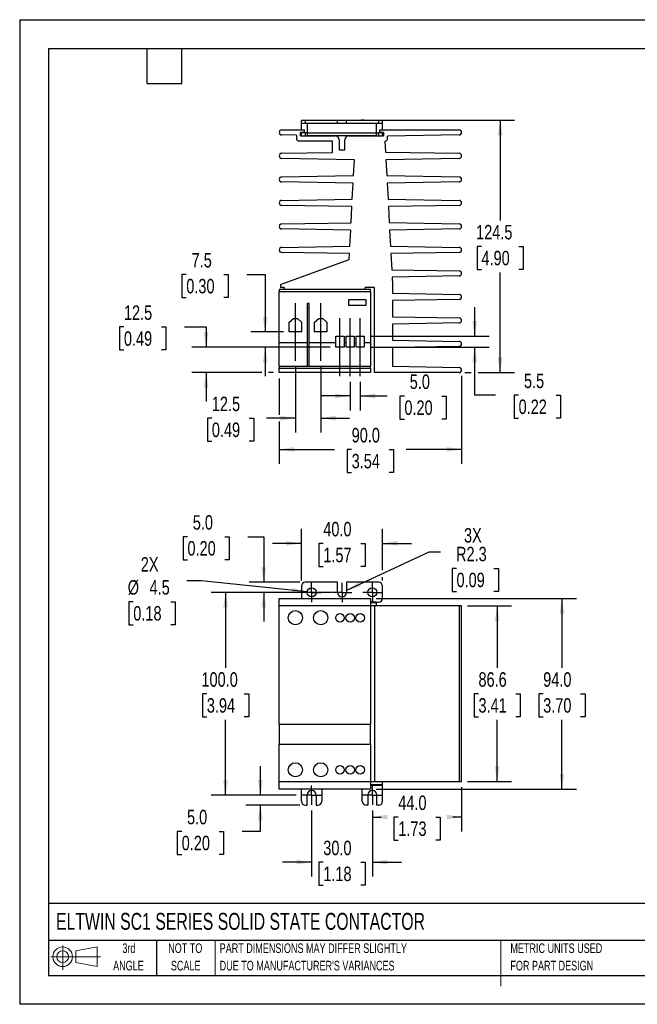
# Model space of a CAD drawing. Header units: millimetres. Extents: x 0 to 629, y 0 to 486.
# Tile 1 of 2: x 0 to 305, y 0 to 486. Entities that reach past the tile are written whole.
import ezdxf

# ---------------------------------------------------------------- set-up
doc = ezdxf.new("R2010")
doc.units = ezdxf.units.MM
doc.header["$LTSCALE"] = 2.25
doc.linetypes.add('CENTERX2', pattern=[20.32, 12.7, -2.54, 2.54, -2.54])
doc.layers.add('CENTER', color=40, linetype='CENTERX2')
doc.layers.add('SLD-DEFPOINTS', color=7, linetype='Continuous')
doc.layers.add('DIMENSIONS', color=140, linetype='Continuous', lineweight=25)
doc.layers.add('TEXT', color=140, linetype='Continuous', lineweight=25)
doc.styles.add('SLDTEXTSTYLE0', font='TXT', dxfattribs={"width": 0.7})
doc.styles.add('SLDTEXTSTYLE2', font='TXT', dxfattribs={"width": 0.75})
doc.dimstyles.new('SLDDIMSTYLE0', dxfattribs={"dimtxt": 7.14375, "dimasz": 7.4295, "dimexe": 0, "dimexo": 0.0625, "dimgap": 1.785937, "dimtad": 0, "dimtih": 1, "dimtoh": 1, "dimdec": 1, "dimrnd": 1e-09, "dimzin": 4, "dimdsep": 46, "dimtxsty": 'SLDTEXTSTYLE2', "dimsah": 1, "dimcen": 0.09, "dimadec": 0, "dimazin": 1, "dimtfac": 1, "dimtdec": 1, "dimtmove": 0, "dimatfit": 0, "dimfxl": 0, "dimfrac": 2, "dimtolj": 1, "dimtzin": 12, "dimarcsym": 0})
doc.dimstyles.new('SLDDIMSTYLE1', dxfattribs={"dimtxt": 7.14375, "dimasz": 7.4295, "dimexe": 0, "dimexo": 0.0625, "dimgap": 1.785937, "dimtad": 0, "dimtih": 1, "dimtoh": 1, "dimdec": 1, "dimrnd": 1e-09, "dimzin": 4, "dimdsep": 46, "dimtxsty": 'SLDTEXTSTYLE2', "dimsah": 1, "dimcen": 0.09, "dimadec": 0, "dimazin": 1, "dimtfac": 1, "dimtdec": 1, "dimtofl": 0, "dimtmove": 0, "dimatfit": 3, "dimfxl": 0, "dimfrac": 2, "dimtolj": 1, "dimtzin": 12, "dimarcsym": 0})
doc.dimstyles.new('SLDDIMSTYLE2', dxfattribs={"dimtxt": 7.14375, "dimasz": 7.4295, "dimexe": 0, "dimexo": 0.0625, "dimgap": 1.785937, "dimtad": 0, "dimtih": 1, "dimtoh": 1, "dimdec": 1, "dimrnd": 1e-09, "dimzin": 12, "dimdsep": 46, "dimtxsty": 'SLDTEXTSTYLE2', "dimsah": 1, "dimcen": 0.09, "dimadec": 0, "dimazin": 3, "dimtfac": 1, "dimtdec": 1, "dimtofl": 0, "dimtmove": 0, "dimatfit": 3, "dimfxl": 0, "dimfrac": 2, "dimtolj": 1, "dimtzin": 12, "dimarcsym": 0})
doc.dimstyles.new('SLDDIMSTYLE3', dxfattribs={"dimtxt": 7.14375, "dimasz": 7.4295, "dimexe": 0, "dimexo": 0.0625, "dimgap": 1.785937, "dimtad": 0, "dimtih": 1, "dimtoh": 1, "dimdec": 1, "dimrnd": 1e-09, "dimzin": 12, "dimdsep": 46, "dimtxsty": 'SLDTEXTSTYLE2', "dimsah": 1, "dimcen": 0, "dimadec": 0, "dimazin": 3, "dimtfac": 1, "dimtdec": 1, "dimtofl": 0, "dimtmove": 0, "dimatfit": 3, "dimfxl": 0, "dimfrac": 2, "dimtolj": 1, "dimtzin": 12, "dimarcsym": 0})
doc.dimstyles.new('SLDDIMSTYLE4', dxfattribs={"dimtxt": 7.14375, "dimasz": 7.4295, "dimexe": 0, "dimexo": 0.0625, "dimgap": 1.785937, "dimtad": 0, "dimtih": 1, "dimtoh": 1, "dimdec": 1, "dimrnd": 1e-09, "dimzin": 12, "dimdsep": 46, "dimtxsty": 'SLDTEXTSTYLE2', "dimsah": 1, "dimcen": 0, "dimadec": 0, "dimazin": 3, "dimtfac": 1, "dimtdec": 1, "dimtofl": 0, "dimtmove": 0, "dimatfit": 3, "dimfxl": 0, "dimfrac": 2, "dimtolj": 1, "dimtzin": 12, "dimarcsym": 0})
doc.dimstyles.new('SLDDIMSTYLE6', dxfattribs={"dimtxt": 7.14375, "dimasz": 7.4295, "dimexe": 0, "dimexo": 0.0625, "dimgap": 1.785937, "dimtad": 0, "dimtih": 1, "dimtoh": 1, "dimdec": 1, "dimrnd": 1e-09, "dimzin": 12, "dimdsep": 46, "dimtxsty": 'SLDTEXTSTYLE2', "dimsah": 1, "dimcen": 0.09, "dimadec": 0, "dimazin": 3, "dimtfac": 1, "dimtdec": 1, "dimtmove": 0, "dimatfit": 0, "dimfxl": 0, "dimfrac": 2, "dimtolj": 1, "dimtzin": 12, "dimarcsym": 0})

# ---------------------------------------------------------------- blocks, each defined once
blk = doc.blocks.new('Block11')
at = {"color": 7, "linetype": 'Continuous', "lineweight": 18}
for p, q in [((5.82, 11.95), (5.82, 0)), ((12.33, 9.38), (22.89, 11.32)), ((22.89, 11.32), (22.89, 1.65)), ((0, 6.48), (24.47, 6.48)), ((12.33, 3.59), (12.33, 9.38)), ((12.33, 3.59), (22.89, 1.65))]:
    blk.add_line(p, q, dxfattribs=at)
for radius in [4.84, 2.89]:
    blk.add_circle((5.82, 6.48), radius, dxfattribs=at)
blk = doc.blocks.new('Block12')
at = {"layer": 'SLD-DEFPOINTS'}
blk.add_blockref('Block11', (0, 0), dxfattribs=at)
blk = doc.blocks.new('SW_NOTE_0_2')
at = {"layer": 'TEXT', "color": 0, "linetype": 'CENTERX2', "lineweight": 18, "char_height": 4.7625, "attachment_point": 1, "style": 'SLDTEXTSTYLE0'}
for s, insert in [('PART DIMENSIONS MAY DIFFER SLIGHTLY', (0, 6.14)), ("DUE TO MANUFACTURER'S VARIANCES", (0, -2.46))]:
    blk.add_mtext(s, dxfattribs=dict(at, insert=insert))
blk = doc.blocks.new('SW_NOTE_0_3')
at = {"layer": 'TEXT', "color": 0, "linetype": 'CENTERX2', "lineweight": 18, "char_height": 4.762, "attachment_point": 2, "style": 'SLDTEXTSTYLE0'}
for s, insert in [('NOT TO', (11.83, 6.14)), ('SCALE', (12.05, -2.46))]:
    blk.add_mtext(s, dxfattribs=dict(at, insert=insert))
blk = doc.blocks.new('SW_NOTE_0_4')
at = {"layer": 'TEXT', "color": 0, "linetype": 'CENTERX2', "lineweight": 18, "char_height": 4.762, "attachment_point": 2, "style": 'SLDTEXTSTYLE0'}
for s, insert in [('3rd', (5.21, 6.14)), ('ANGLE', (4.99, -2.46))]:
    blk.add_mtext(s, dxfattribs=dict(at, insert=insert))
blk = doc.blocks.new('SW_NOTE_0_5')
at = {"layer": 'TEXT', "color": 0, "linetype": 'CENTERX2', "lineweight": 18, "char_height": 4.7625, "attachment_point": 1, "style": 'SLDTEXTSTYLE0'}
for s, insert in [('METRIC UNITS USED', (0, 6.14)), ('FOR PART DESIGN', (0, -2.46))]:
    blk.add_mtext(s, dxfattribs=dict(at, insert=insert))
blk = doc.blocks.new('_D')
at = {"layer": 'DIMENSIONS'}
for p, q in [((118.75, 103.22), (118.75, 117.51)), ((136.38, 103.22), (111.61, 103.22)), ((138.17, 98.22), (111.61, 98.22)), ((118.75, 85.35), (118.75, 98.22)), ((79.93, 85.3), (77.75, 85.3)), ((77.75, 85.3), (77.75, 73.96)), ((98.41, 85.3), (100.58, 85.3)), ((100.58, 85.3), (100.58, 73.96)), ((109.75, 85.35), (118.75, 85.35)), ((77.75, 73.96), (79.93, 73.96)), ((100.58, 73.96), (98.41, 73.96))]:
    blk.add_line(p, q, dxfattribs=at)
for points in [[(118.75, 103.22), (119.89, 110.65), (117.61, 110.65)], [(118.75, 98.22), (117.61, 90.79), (119.89, 90.79)]]:
    blk.add_solid(points, dxfattribs=at)
at = {"layer": 'DIMENSIONS', "char_height": 7.144, "attachment_point": 1, "style": 'SLDTEXTSTYLE2'}
for s, insert in [('5.0', (82.57, 95.96)), ('0.20', (79.93, 83.17))]:
    blk.add_mtext(s, dxfattribs=dict(at, insert=insert))
blk = doc.blocks.new('_D_1')
at = {"layer": 'DIMENSIONS'}
for p, q in [((151.38, 203.22), (94.42, 203.22)), ((101.56, 203.22), (101.56, 166.07)), ((92.33, 153.17), (90.15, 153.17)), ((90.15, 153.17), (90.15, 141.83)), ((110.8, 153.17), (112.98, 153.17)), ((112.98, 153.17), (112.98, 141.83)), ((90.15, 141.83), (92.33, 141.83)), ((112.98, 141.83), (110.8, 141.83)), ((101.56, 103.22), (101.56, 140.38)), ((136.38, 103.22), (94.42, 103.22))]:
    blk.add_line(p, q, dxfattribs=at)
for points in [[(101.56, 203.22), (100.42, 195.79), (102.71, 195.79)], [(101.56, 103.22), (102.71, 110.65), (100.42, 110.65)]]:
    blk.add_solid(points, dxfattribs=at)
at = {"layer": 'DIMENSIONS', "char_height": 7.144, "attachment_point": 1, "style": 'SLDTEXTSTYLE2'}
for s, insert in [('100.0', (89.69, 163.83)), ('3.94', (92.33, 151.04))]:
    blk.add_mtext(s, dxfattribs=dict(at, insert=insert))
blk = doc.blocks.new('_D_2')
at = {"layer": 'DIMENSIONS'}
for p, q in [((175.88, 200.22), (274.67, 200.22)), ((267.53, 200.22), (267.53, 166.07)), ((258.29, 153.17), (256.11, 153.17)), ((256.11, 153.17), (256.11, 141.83)), ((276.76, 153.17), (278.94, 153.17)), ((278.94, 153.17), (278.94, 141.83)), ((256.11, 141.83), (258.29, 141.83)), ((278.94, 141.83), (276.76, 141.83)), ((267.53, 106.22), (267.53, 140.38)), ((175.88, 106.22), (274.67, 106.22))]:
    blk.add_line(p, q, dxfattribs=at)
for points in [[(267.53, 200.22), (266.38, 192.79), (268.67, 192.79)], [(267.53, 106.22), (268.67, 113.65), (266.38, 113.65)]]:
    blk.add_solid(points, dxfattribs=at)
at = {"layer": 'DIMENSIONS', "char_height": 7.144, "attachment_point": 1, "style": 'SLDTEXTSTYLE2'}
for s, insert in [('94.0', (258.29, 163.83)), ('3.70', (258.29, 151.04))]:
    blk.add_mtext(s, dxfattribs=dict(at, insert=insert))
blk = doc.blocks.new('_D_3')
at = {"layer": 'DIMENSIONS'}
for p, q in [((220.88, 196.52), (242.74, 196.52)), ((235.6, 196.52), (235.6, 166.07)), ((226.36, 153.17), (224.18, 153.17)), ((224.18, 153.17), (224.18, 141.83)), ((244.83, 153.17), (247.01, 153.17)), ((247.01, 153.17), (247.01, 141.83)), ((224.18, 141.83), (226.36, 141.83)), ((247.01, 141.83), (244.83, 141.83)), ((235.6, 109.92), (235.6, 140.38)), ((220.88, 109.92), (242.74, 109.92))]:
    blk.add_line(p, q, dxfattribs=at)
for points in [[(235.6, 196.52), (234.45, 189.09), (236.74, 189.09)], [(235.6, 109.92), (236.74, 117.35), (234.45, 117.35)]]:
    blk.add_solid(points, dxfattribs=at)
at = {"layer": 'DIMENSIONS', "char_height": 7.144, "attachment_point": 1, "style": 'SLDTEXTSTYLE2'}
for s, insert in [('86.6', (226.36, 163.83)), ('3.41', (226.36, 151.04))]:
    blk.add_mtext(s, dxfattribs=dict(at, insert=insert))
blk = doc.blocks.new('_D_4')
at = {"layer": 'DIMENSIONS'}
for p, q in [((144.03, 95.58), (144.03, 62.98)), ((174.03, 95.58), (174.03, 62.98)), ((144.03, 70.12), (129.74, 70.12)), ((149.79, 70.07), (147.61, 70.07)), ((147.61, 70.07), (147.61, 58.73)), ((168.26, 70.07), (170.44, 70.07)), ((170.44, 70.07), (170.44, 58.73)), ((174.03, 70.12), (188.31, 70.12)), ((147.61, 58.73), (149.79, 58.73)), ((170.44, 58.73), (168.26, 58.73))]:
    blk.add_line(p, q, dxfattribs=at)
for points in [[(144.03, 70.12), (136.6, 71.26), (136.6, 68.98)], [(174.03, 70.12), (181.46, 68.98), (181.46, 71.26)]]:
    blk.add_solid(points, dxfattribs=at)
at = {"layer": 'DIMENSIONS', "char_height": 7.144, "attachment_point": 1, "style": 'SLDTEXTSTYLE2'}
for s, insert in [('30.0', (149.79, 80.73)), ('1.18', (149.79, 67.93))]:
    blk.add_mtext(s, dxfattribs=dict(at, insert=insert))
blk = doc.blocks.new('_D_5')
at = {"layer": 'DIMENSIONS'}
for p, q in [((218.03, 107.07), (218.03, 85.26)), ((174.03, 95.58), (174.03, 85.26)), ((174.03, 92.4), (178.35, 92.4)), ((186.79, 92.35), (184.61, 92.35)), ((184.61, 92.35), (184.61, 81.01)), ((205.26, 92.35), (207.44, 92.35)), ((207.44, 92.35), (207.44, 81.01)), ((218.03, 92.4), (213.71, 92.4)), ((184.61, 81.01), (186.79, 81.01)), ((207.44, 81.01), (205.26, 81.01))]:
    blk.add_line(p, q, dxfattribs=at)
for points in [[(174.03, 92.4), (181.46, 91.26), (181.46, 93.55)], [(218.03, 92.4), (210.6, 93.55), (210.6, 91.26)]]:
    blk.add_solid(points, dxfattribs=at)
at = {"layer": 'DIMENSIONS', "char_height": 7.144, "attachment_point": 1, "style": 'SLDTEXTSTYLE2'}
for s, insert in [('44.0', (186.79, 103.01)), ('1.73', (186.79, 90.22))]:
    blk.add_mtext(s, dxfattribs=dict(at, insert=insert))
blk = doc.blocks.new('_D_6')
at = {"layer": 'DIMENSIONS'}
for p, q in [((139.03, 209.08), (139.03, 234.57)), ((179.03, 214.25), (179.03, 234.57)), ((139.03, 227.43), (124.74, 227.43)), ((149.79, 227.37), (147.61, 227.37)), ((147.61, 227.37), (147.61, 216.03)), ((168.26, 227.37), (170.44, 227.37)), ((170.44, 227.37), (170.44, 216.03)), ((179.03, 227.43), (193.31, 227.43)), ((147.61, 216.03), (149.79, 216.03)), ((170.44, 216.03), (168.26, 216.03)), ((179.03, 209.08), (179.03, 210.82))]:
    blk.add_line(p, q, dxfattribs=at)
for points in [[(139.03, 227.43), (131.6, 228.57), (131.6, 226.28)], [(179.03, 227.43), (186.46, 226.28), (186.46, 228.57)]]:
    blk.add_solid(points, dxfattribs=at)
at = {"layer": 'DIMENSIONS', "char_height": 7.144, "attachment_point": 1, "style": 'SLDTEXTSTYLE2'}
for s, insert in [('40.0', (149.79, 238.03)), ('1.57', (149.79, 225.24))]:
    blk.add_mtext(s, dxfattribs=dict(at, insert=insert))
blk = doc.blocks.new('_D_7')
at = {"layer": 'DIMENSIONS'}
for p, q in [((82.78, 230.67), (80.6, 230.67)), ((80.6, 230.67), (80.6, 219.33)), ((101.25, 230.67), (103.43, 230.67)), ((103.43, 230.67), (103.43, 219.33)), ((112.59, 230.72), (120.4, 230.72)), ((120.4, 230.72), (120.4, 208.22)), ((80.6, 219.33), (82.78, 219.33)), ((103.43, 219.33), (101.25, 219.33)), ((138.17, 208.22), (113.26, 208.22)), ((153.92, 203.22), (113.26, 203.22)), ((120.4, 203.22), (120.4, 188.94))]:
    blk.add_line(p, q, dxfattribs=at)
for points in [[(120.4, 208.22), (121.55, 215.65), (119.26, 215.65)], [(120.4, 203.22), (119.26, 195.79), (121.55, 195.79)]]:
    blk.add_solid(points, dxfattribs=at)
at = {"layer": 'DIMENSIONS', "char_height": 7.144, "attachment_point": 1, "style": 'SLDTEXTSTYLE2'}
for s, insert in [('5.0', (85.41, 241.33)), ('0.20', (82.78, 228.54))]:
    blk.add_mtext(s, dxfattribs=dict(at, insert=insert))
blk = doc.blocks.new('_D_8')
at = {"layer": 'DIMENSIONS'}
for p, q in [((161.07, 204.17), (202.06, 223.26)), ((202.06, 223.26), (207.61, 223.26)), ((215.53, 215.07), (213.36, 215.07)), ((213.36, 215.07), (213.36, 203.73)), ((234.01, 215.07), (236.18, 215.07)), ((236.18, 215.07), (236.18, 203.73)), ((213.36, 203.73), (215.53, 203.73)), ((236.18, 203.73), (234.01, 203.73))]:
    blk.add_line(p, q, dxfattribs=at)
blk.add_solid([(161.07, 204.17), (168.28, 206.27), (167.32, 208.35)], dxfattribs=at)
at = {"layer": 'DIMENSIONS', "char_height": 7.144, "attachment_point": 1, "style": 'SLDTEXTSTYLE2'}
for s, insert in [('3X', (219.23, 234.97)), ('R2.3', (215.28, 225.73)), ('0.09', (215.53, 212.94))]:
    blk.add_mtext(s, dxfattribs=dict(at, insert=insert))
blk = doc.blocks.new('_D_9')
at = {"layer": 'DIMENSIONS'}
for p, q in [((89.76, 208.92), (82.45, 208.92)), ((141.79, 203.46), (89.76, 208.92)), ((56.05, 198.62), (53.87, 198.62)), ((53.87, 198.62), (53.87, 187.28)), ((74.53, 198.62), (76.7, 198.62)), ((76.7, 198.62), (76.7, 187.28)), ((53.87, 187.28), (56.05, 187.28)), ((76.7, 187.28), (74.53, 187.28))]:
    blk.add_line(p, q, dxfattribs=at)
blk.add_solid([(141.79, 203.46), (134.52, 205.37), (134.28, 203.1)], dxfattribs=at)
at = {"layer": 'DIMENSIONS', "char_height": 7.144, "attachment_point": 1, "style": 'SLDTEXTSTYLE2'}
for s, insert in [('2X', (59.75, 220.62)), ('%%c', (53.3, 209.28)), ('4.5', (64.08, 209.28)), ('0.18', (56.05, 196.49))]:
    blk.add_mtext(s, dxfattribs=dict(at, insert=insert))
blk = doc.blocks.new('SW_CENTERMARKSYMBOL_0')
at = {"layer": 'CENTER', "color": 0}
for p, q in [((-2.54, 0), (-4.79, 0)), ((0, 0), (-2.54, 0)), ((0, 2.54), (0, 4.79)), ((0, 0), (0, 2.54)), ((0, 0), (0, -2.54)), ((0, 0), (2.54, 0)), ((2.54, 0), (4.79, 0)), ((0, -2.54), (0, -4.79))]:
    blk.add_line(p, q, dxfattribs=at)
blk = doc.blocks.new('SW_CENTERMARKSYMBOL_1')
at = {"layer": 'CENTER', "color": 0}
for p, q in [((-2.54, 0), (-4.79, 0)), ((0, 0), (-2.54, 0)), ((0, 2.54), (0, 4.79)), ((0, 0), (0, 2.54)), ((0, 0), (0, -2.54)), ((0, 0), (2.54, 0)), ((2.54, 0), (4.79, 0)), ((0, -2.54), (0, -4.79))]:
    blk.add_line(p, q, dxfattribs=at)
blk = doc.blocks.new('SW_CENTERMARKSYMBOL_2')
at = {"layer": 'CENTER', "color": 0}
for p, q in [((-2.54, 0), (-4.79, 0)), ((0, 0), (-2.54, 0)), ((0, 2.54), (0, 4.79)), ((0, 0), (0, 2.54)), ((0, 0), (0, -2.54)), ((0, 0), (2.54, 0)), ((2.54, 0), (4.79, 0)), ((0, -2.54), (0, -4.79))]:
    blk.add_line(p, q, dxfattribs=at)
blk = doc.blocks.new('SW_CENTERMARKSYMBOL_3')
at = {"layer": 'CENTER', "color": 0}
for p, q in [((-2.54, 0), (-4.79, 0)), ((0, 0), (-2.54, 0)), ((0, 2.54), (0, 4.79)), ((0, 0), (0, 2.54)), ((0, 0), (0, -2.54)), ((0, 0), (2.54, 0)), ((2.54, 0), (4.79, 0)), ((0, -2.54), (0, -4.79))]:
    blk.add_line(p, q, dxfattribs=at)
blk = doc.blocks.new('SW_CENTERMARKSYMBOL_4')
at = {"layer": 'CENTER', "color": 0}
for p, q in [((-2.54, 0), (-4.79, 0)), ((0, 0), (-2.54, 0)), ((0, 2.54), (0, 4.79)), ((0, 0), (0, 2.54)), ((0, 0), (0, -2.54)), ((0, 0), (2.54, 0)), ((2.54, 0), (4.79, 0)), ((0, -2.54), (0, -4.79))]:
    blk.add_line(p, q, dxfattribs=at)
blk = doc.blocks.new('_D_10')
at = {"layer": 'DIMENSIONS'}
for p, q in [((128.03, 308.84), (128.03, 290.91)), ((218.03, 310.09), (218.03, 266.62)), ((128.03, 287.48), (128.03, 266.62)), ((128.03, 273.76), (155.35, 273.76)), ((163.79, 273.71), (161.61, 273.71)), ((161.61, 273.71), (161.61, 262.37)), ((182.26, 273.71), (184.44, 273.71)), ((184.44, 273.71), (184.44, 262.37)), ((218.03, 273.76), (190.71, 273.76)), ((161.61, 262.37), (163.79, 262.37)), ((184.44, 262.37), (182.26, 262.37))]:
    blk.add_line(p, q, dxfattribs=at)
for points in [[(128.03, 273.76), (135.46, 272.62), (135.46, 274.91)], [(218.03, 273.76), (210.6, 274.91), (210.6, 272.62)]]:
    blk.add_solid(points, dxfattribs=at)
at = {"layer": 'DIMENSIONS', "char_height": 7.144, "attachment_point": 1, "style": 'SLDTEXTSTYLE2'}
for s, insert in [('90.0', (163.79, 284.37)), ('3.54', (163.79, 271.58))]:
    blk.add_mtext(s, dxfattribs=dict(at, insert=insert))
blk = doc.blocks.new('_D_11')
at = {"layer": 'DIMENSIONS'}
for p, q in [((172.88, 436.2), (244.21, 436.2)), ((237.06, 436.2), (237.06, 386.79)), ((227.83, 373.89), (225.65, 373.89)), ((225.65, 373.89), (225.65, 362.55)), ((246.3, 373.89), (248.48, 373.89)), ((248.48, 373.89), (248.48, 362.55)), ((225.65, 362.55), (227.83, 362.55)), ((237.06, 311.7), (237.06, 361.1)), ((248.48, 362.55), (246.3, 362.55)), ((219.63, 311.7), (222.79, 311.7)), ((226.21, 311.7), (244.21, 311.7))]:
    blk.add_line(p, q, dxfattribs=at)
for points in [[(237.06, 436.2), (235.92, 428.77), (238.21, 428.77)], [(237.06, 311.7), (238.21, 319.13), (235.92, 319.13)]]:
    blk.add_solid(points, dxfattribs=at)
at = {"layer": 'DIMENSIONS', "char_height": 7.144, "attachment_point": 1, "style": 'SLDTEXTSTYLE2'}
for s, insert in [('124.5', (225.19, 384.55)), ('4.90', (227.83, 371.76))]:
    blk.add_mtext(s, dxfattribs=dict(at, insert=insert))
blk = doc.blocks.new('_D_12')
at = {"layer": 'DIMENSIONS'}
for p, q in [((163.03, 307.05), (163.03, 292.99)), ((168.03, 307.05), (168.03, 292.99)), ((163.03, 300.13), (148.74, 300.13)), ((168.03, 300.13), (181.37, 300.13)), ((189.81, 300.08), (187.64, 300.08)), ((187.64, 300.08), (187.64, 288.74)), ((208.29, 300.08), (210.46, 300.08)), ((210.46, 300.08), (210.46, 288.74)), ((187.64, 288.74), (189.81, 288.74)), ((210.46, 288.74), (208.29, 288.74))]:
    blk.add_line(p, q, dxfattribs=at)
for points in [[(163.03, 300.13), (155.6, 301.28), (155.6, 298.99)], [(168.03, 300.13), (175.46, 298.99), (175.46, 301.28)]]:
    blk.add_solid(points, dxfattribs=at)
at = {"layer": 'DIMENSIONS', "char_height": 7.144, "attachment_point": 1, "style": 'SLDTEXTSTYLE2'}
for s, insert in [('5.0', (192.45, 310.74)), ('0.20', (189.81, 297.95))]:
    blk.add_mtext(s, dxfattribs=dict(at, insert=insert))
blk = doc.blocks.new('_D_13')
at = {"layer": 'DIMENSIONS'}
for p, q in [((136.03, 314.55), (136.03, 282.05)), ((148.53, 314.55), (148.53, 282.05)), ((94.81, 289.14), (92.63, 289.14)), ((92.63, 289.14), (92.63, 277.8)), ((113.28, 289.14), (115.46, 289.14)), ((115.46, 289.14), (115.46, 277.8)), ((136.03, 289.2), (121.72, 289.2)), ((148.53, 289.2), (162.81, 289.2)), ((92.63, 277.8), (94.81, 277.8)), ((115.46, 277.8), (113.28, 277.8))]:
    blk.add_line(p, q, dxfattribs=at)
for points in [[(136.03, 289.2), (128.6, 290.34), (128.6, 288.05)], [(148.53, 289.2), (155.96, 288.05), (155.96, 290.34)]]:
    blk.add_solid(points, dxfattribs=at)
at = {"layer": 'DIMENSIONS', "char_height": 7.144, "attachment_point": 1, "style": 'SLDTEXTSTYLE2'}
for s, insert in [('12.5', (94.81, 299.8)), ('0.49', (94.81, 287.01))]:
    blk.add_mtext(s, dxfattribs=dict(at, insert=insert))
blk = doc.blocks.new('_D_14')
at = {"layer": 'DIMENSIONS'}
for p, q in [((51.43, 334.17), (49.25, 334.17)), ((49.25, 334.17), (49.25, 322.83)), ((69.9, 334.17), (72.08, 334.17)), ((72.08, 334.17), (72.08, 322.83)), ((81.24, 334.22), (92.03, 334.22)), ((92.03, 334.22), (92.03, 324.2)), ((49.25, 322.83), (51.43, 322.83)), ((72.08, 322.83), (69.9, 322.83)), ((153.17, 324.2), (84.88, 324.2)), ((119.4, 311.7), (84.88, 311.7)), ((92.03, 311.7), (92.03, 297.41)), ((125.17, 311.7), (122.83, 311.7))]:
    blk.add_line(p, q, dxfattribs=at)
for points in [[(92.03, 324.2), (93.17, 331.63), (90.88, 331.63)], [(92.03, 311.7), (90.88, 304.27), (93.17, 304.27)]]:
    blk.add_solid(points, dxfattribs=at)
at = {"layer": 'DIMENSIONS', "char_height": 7.144, "attachment_point": 1, "style": 'SLDTEXTSTYLE2'}
for s, insert in [('12.5', (51.43, 344.83)), ('0.49', (51.43, 332.04))]:
    blk.add_mtext(s, dxfattribs=dict(at, insert=insert))
blk = doc.blocks.new('_D_15')
at = {"layer": 'DIMENSIONS'}
for p, q in [((82.2, 360.04), (80.02, 360.04)), ((80.02, 360.04), (80.02, 348.7)), ((100.67, 360.04), (102.85, 360.04)), ((102.85, 360.04), (102.85, 348.7)), ((112.01, 360.1), (121.11, 360.1)), ((121.11, 360.1), (121.11, 331.7)), ((80.02, 348.7), (82.2, 348.7)), ((102.85, 348.7), (100.67, 348.7)), ((130.17, 331.7), (113.97, 331.7)), ((153.17, 324.2), (113.97, 324.2)), ((121.11, 324.2), (121.11, 309.91))]:
    blk.add_line(p, q, dxfattribs=at)
for points in [[(121.11, 331.7), (122.26, 339.13), (119.97, 339.13)], [(121.11, 324.2), (119.97, 316.77), (122.26, 316.77)]]:
    blk.add_solid(points, dxfattribs=at)
at = {"layer": 'DIMENSIONS', "char_height": 7.144, "attachment_point": 1, "style": 'SLDTEXTSTYLE2'}
for s, insert in [('7.5', (84.84, 370.7)), ('0.30', (82.2, 357.91))]:
    blk.add_mtext(s, dxfattribs=dict(at, insert=insert))
blk = doc.blocks.new('_D_16')
at = {"layer": 'DIMENSIONS'}
for p, q in [((224.5, 329.7), (224.5, 343.98)), ((172.88, 329.7), (231.64, 329.7)), ((172.88, 324.2), (231.64, 324.2)), ((224.5, 300.57), (224.5, 324.2)), ((234.82, 300.57), (224.5, 300.57)), ((246.16, 300.51), (243.98, 300.51)), ((243.98, 300.51), (243.98, 289.17)), ((264.63, 300.51), (266.81, 300.51)), ((266.81, 300.51), (266.81, 289.17)), ((243.98, 289.17), (246.16, 289.17)), ((266.81, 289.17), (264.63, 289.17))]:
    blk.add_line(p, q, dxfattribs=at)
for points in [[(224.5, 329.7), (225.64, 337.13), (223.36, 337.13)], [(224.5, 324.2), (223.36, 316.77), (225.64, 316.77)]]:
    blk.add_solid(points, dxfattribs=at)
at = {"layer": 'DIMENSIONS', "char_height": 7.144, "attachment_point": 1, "style": 'SLDTEXTSTYLE2'}
for s, insert in [('5.5', (248.8, 311.17)), ('0.22', (246.16, 298.38))]:
    blk.add_mtext(s, dxfattribs=dict(at, insert=insert))

msp = doc.modelspace()

# ---------------------------------------------------------------- linework, layer by layer
at = {"color": 7, "linetype": 'Continuous'}
for p, q in [((0.01, 485.78), (0.01, 0.01)), ((0.01, 485.78), (628.66, 485.78)), ((628.66, 0.01), (0.01, 0.01))]:
    msp.add_line(p, q, dxfattribs=at)
for p, q in [((139.03, 434.5), (139.03, 436)), ((141.03, 436), (139.03, 436)), ((141.03, 434.5), (139.03, 434.5)), ((139.03, 431.45), (139.03, 434.5)), ((141.03, 434.5), (141.03, 436)), ((156.78, 436), (141.03, 436)), ((156.78, 434.5), (141.03, 434.5)), ((142.03, 429.87), (142.03, 434.5)), ((148.03, 436.2), (149.53, 436.2)), ((148.03, 436.2), (148.03, 436)), ((149.53, 436.2), (149.53, 436)), ((156.78, 434.5), (156.78, 436)), ((161.28, 436), (156.78, 436)), ((161.28, 434.5), (156.78, 434.5)), ((161.28, 434.5), (161.28, 436)), ((177.03, 436), (161.28, 436)), ((177.03, 434.5), (161.28, 434.5)), ((168.53, 436.2), (168.53, 436)), ((170.03, 436.2), (168.53, 436.2)), ((170.03, 436.2), (170.03, 436)), ((176.03, 429.87), (176.03, 434.5)), ((177.03, 436), (177.03, 434.5)), ((179.03, 436), (177.03, 436)), ((179.03, 434.5), (177.03, 434.5)), ((179.03, 434.5), (179.03, 436)), ((179.03, 431.45), (179.03, 434.5)), ((136.53, 428.82), (129.26, 428.95)), ((129.28, 431.45), (140.53, 431.45)), ((136.53, 428.82), (136.53, 427.15)), ((140.53, 430.2), (138.58, 430.2)), ((138.58, 428.5), (138.58, 430.2)), ((138.58, 428.5), (155.58, 428.5)), ((139.03, 430), (139.03, 430.2)), ((139.03, 428.5), (139.03, 430)), ((141.03, 430), (139.03, 430)), ((140.53, 430.2), (140.53, 431.45)), ((141.03, 428.5), (141.03, 430)), ((142.03, 430), (141.03, 430)), ((176.03, 429.87), (142.03, 429.87)), ((142.03, 428.5), (142.03, 429.87)), ((176.03, 428.5), (142.03, 428.5)), ((162.48, 428.5), (179.48, 428.5)), ((176.03, 430), (177.03, 430)), ((176.03, 428.5), (176.03, 429.87)), ((177.03, 430), (177.03, 428.5)), ((179.03, 430), (177.03, 430)), ((177.53, 431.45), (177.53, 430.2)), ((177.53, 431.45), (216.78, 431.45)), ((179.48, 430.2), (177.53, 430.2)), ((179.03, 430), (179.03, 430.2)), ((179.03, 428.5), (179.03, 430)), ((179.48, 430.2), (179.48, 428.5)), ((216.8, 428.95), (181.53, 428.33)), ((181.53, 427.15), (181.53, 428.33)), ((154.39, 425.9), (137.78, 425.9)), ((154.29, 420.28), (154.39, 425.9)), ((157.58, 426.5), (157.58, 421.5)), ((160.48, 421.5), (160.48, 426.5)), ((180.23, 425.9), (180.28, 425.9)), ((180.23, 425.9), (180.51, 420.48)), ((129.26, 419.85), (154.29, 420.28)), ((157.58, 421.5), (160.48, 421.5)), ((180.51, 420.48), (216.8, 419.85)), ((165.13, 416.72), (129.26, 417.35)), ((164.72, 408.87), (165.13, 416.72)), ((216.8, 417.35), (180.71, 416.72)), ((180.71, 416.72), (181.12, 408.87)), ((129.26, 408.25), (164.72, 408.87)), ((181.12, 408.87), (216.8, 408.25)), ((164.53, 405.13), (129.26, 405.75)), ((164.11, 397.25), (164.53, 405.13)), ((216.8, 405.75), (181.32, 405.13)), ((181.32, 405.13), (181.73, 397.26)), ((129.26, 396.65), (164.11, 397.25)), ((163.92, 393.54), (129.26, 394.15)), ((163.51, 385.64), (163.92, 393.54)), ((181.73, 397.26), (216.8, 396.65)), ((216.8, 394.15), (181.93, 393.54)), ((181.93, 393.54), (182.34, 385.65)), ((129.26, 385.05), (163.51, 385.64)), ((182.34, 385.65), (216.8, 385.05)), ((163.31, 381.95), (129.26, 382.55)), ((162.9, 374.03), (163.31, 381.95)), ((216.8, 382.55), (182.53, 381.95)), ((182.53, 381.95), (182.95, 374.04)), ((129.26, 373.45), (162.9, 374.03)), ((162.7, 370.36), (129.26, 370.95)), ((162.56, 367.51), (162.7, 370.36)), ((182.95, 374.04), (216.8, 373.45)), ((216.8, 370.95), (183.14, 370.36)), ((183.14, 370.36), (183.56, 362.43)), ((128.73, 355.2), (162.56, 367.51)), ((183.56, 362.43), (216.8, 361.85)), ((128.73, 355.2), (128.73, 353.7)), ((216.8, 359.35), (183.75, 358.77)), ((183.75, 358.77), (183.93, 355.35)), ((183.93, 355.35), (183.93, 350.82)), ((173.03, 352.7), (128.03, 352.7)), ((128.03, 352.7), (128.03, 351.7)), ((128.03, 351.7), (173.03, 351.7)), ((128.03, 326.5), (128.03, 351.7)), ((130.53, 353.7), (128.73, 353.7)), ((130.53, 353.7), (130.53, 352.7)), ((175.03, 353.7), (170.53, 353.7)), ((170.53, 352.7), (170.53, 353.7)), ((173.03, 351.7), (173.03, 352.7)), ((173.03, 351.7), (173.03, 326.5)), ((175.03, 311.7), (175.03, 353.7)), ((183.93, 350.82), (216.8, 350.25)), ((142.78, 345.7), (141.78, 345.7)), ((141.78, 345.7), (141.78, 343.7)), ((142.78, 343.7), (142.78, 345.7)), ((162.48, 347.7), (170.78, 347.7)), ((162.48, 344.7), (162.48, 347.7)), ((170.78, 347.7), (170.78, 344.7)), ((216.8, 347.75), (183.93, 347.17)), ((183.93, 347.17), (183.93, 339.22)), ((141.78, 343.7), (142.78, 343.7)), ((141.78, 343.7), (141.78, 314.7)), ((142.78, 314.7), (142.78, 343.7)), ((170.78, 344.7), (162.48, 344.7)), ((133.03, 336.62), (135.03, 338.3)), ((133.03, 331.7), (133.03, 336.62)), ((135.03, 338.3), (137.03, 338.3)), ((137.03, 338.3), (139.03, 336.62)), ((139.03, 336.62), (139.03, 331.7)), ((145.53, 336.62), (147.53, 338.3)), ((145.53, 331.7), (145.53, 336.62)), ((147.53, 338.3), (149.53, 338.3)), ((149.53, 338.3), (151.53, 336.62)), ((151.53, 336.62), (151.53, 331.7)), ((183.93, 339.22), (216.8, 338.65)), ((216.8, 336.15), (183.93, 335.57)), ((183.93, 335.57), (183.93, 327.62)), ((139.03, 331.7), (133.03, 331.7)), ((151.53, 331.7), (145.53, 331.7)), ((128.03, 326.5), (141.78, 326.5)), ((128.03, 314.7), (128.03, 326.5)), ((142.78, 326.5), (156.03, 326.5)), ((156.03, 329.7), (160.03, 329.7)), ((156.03, 326.5), (156.03, 329.7)), ((156.03, 324.2), (156.03, 326.5)), ((160.03, 329.7), (160.03, 326.5)), ((160.03, 326.5), (160.03, 324.2)), ((160.03, 326.5), (161.03, 326.5)), ((161.03, 329.7), (165.03, 329.7)), ((161.03, 326.5), (161.03, 329.7)), ((161.03, 324.2), (161.03, 326.5)), ((165.03, 329.7), (165.03, 326.5)), ((165.03, 326.5), (165.03, 324.2)), ((165.03, 326.5), (166.03, 326.5)), ((166.03, 329.7), (170.03, 329.7)), ((166.03, 326.5), (166.03, 329.7)), ((166.03, 324.2), (166.03, 326.5)), ((170.03, 329.7), (170.03, 326.5)), ((170.03, 326.5), (170.03, 324.2)), ((170.03, 326.5), (173.03, 326.5)), ((173.03, 326.5), (173.03, 314.7)), ((183.93, 327.62), (216.8, 327.05)), ((160.03, 324.2), (156.03, 324.2)), ((165.03, 324.2), (161.03, 324.2)), ((170.03, 324.2), (166.03, 324.2)), ((216.8, 324.55), (183.93, 323.97)), ((183.93, 323.97), (183.93, 314.77)), ((141.78, 314.7), (128.03, 314.7)), ((128.03, 314.7), (128.03, 313.84)), ((173.03, 314.7), (128.03, 314.7)), ((128.03, 313.84), (173.03, 313.84)), ((128.03, 311.7), (128.03, 313.84)), ((173.03, 311.7), (128.03, 311.7)), ((142.78, 314.7), (141.78, 314.7)), ((173.03, 314.7), (142.78, 314.7)), ((173.03, 313.84), (173.03, 314.7)), ((173.03, 313.84), (173.03, 311.7)), ((216.78, 311.7), (175.03, 311.7)), ((183.93, 314.77), (216.78, 314.2)), ((139.03, 206.22), (139.03, 200.42)), ((156.78, 208.22), (141.03, 208.22)), ((156.78, 203.22), (156.78, 208.22)), ((161.28, 208.22), (161.28, 203.22)), ((177.03, 208.22), (161.28, 208.22)), ((179.03, 200.42), (179.03, 206.22)), ((128.03, 200.22), (173.03, 200.22)), ((128.03, 196.52), (128.03, 200.22)), ((139.03, 200.42), (139.04, 200.22)), ((173.03, 200.22), (173.03, 196.52)), ((173.03, 196.52), (128.03, 196.52)), ((128.03, 138.22), (128.03, 196.52)), ((176.03, 198.42), (173.03, 198.42)), ((176.03, 198.02), (173.03, 198.02)), ((175.03, 196.52), (173.03, 196.52)), ((173.03, 196.52), (173.03, 138.22)), ((175.03, 196.52), (175.03, 109.92)), ((216.78, 196.52), (175.03, 196.52)), ((176.03, 198.02), (176.03, 198.42)), ((176.03, 198.42), (177.03, 198.42)), ((176.03, 196.52), (176.03, 198.02)), ((216.78, 196.52), (216.78, 109.92)), ((218.03, 196.52), (216.78, 196.52)), ((218.03, 109.92), (218.03, 196.52)), ((128.03, 138.22), (173.03, 138.22)), ((128.03, 138.22), (128.03, 128.22)), ((173.03, 128.22), (173.03, 138.22)), ((128.03, 109.92), (128.03, 128.22)), ((173.03, 128.22), (128.03, 128.22)), ((173.03, 128.22), (173.03, 109.92)), ((128.03, 109.92), (173.03, 109.92)), ((128.03, 106.22), (128.03, 109.92)), ((173.03, 109.92), (175.03, 109.92)), ((173.03, 109.92), (173.03, 106.22)), ((173.03, 108.43), (179.03, 108.43)), ((179.03, 108.02), (173.03, 108.02)), ((175.03, 109.92), (216.78, 109.92)), ((179.03, 108.43), (179.03, 109.92)), ((179.03, 108.02), (179.03, 108.43)), ((179.03, 100.22), (179.03, 108.02)), ((216.78, 109.92), (218.03, 109.92)), ((173.03, 106.22), (128.03, 106.22)), ((139.03, 100.22), (139.03, 106.22)), ((141.78, 98.22), (141.78, 103.22)), ((146.28, 103.22), (146.28, 98.22)), ((149.03, 106.22), (149.03, 100.22)), ((169.03, 100.22), (169.03, 106.22)), ((171.78, 103.22), (171.78, 98.22)), ((176.28, 98.22), (176.28, 103.22)), ((141.03, 98.22), (141.78, 98.22)), ((146.28, 98.22), (147.03, 98.22)), ((171.78, 98.22), (171.03, 98.22)), ((177.03, 98.22), (176.28, 98.22))]:
    msp.add_line(p, q)
at = {"color": 140, "linetype": 'Continuous', "lineweight": 18}
for p, q in [((96.38, 31.43), (96.38, 14.29)), ((237.34, 31.43), (237.34, 14.29)), ((237.34, 26.08), (237.34, 8.94))]:
    msp.add_line(p, q, dxfattribs=at)
for centre, radius in [((144.03, 203.22), 2.25), ((174.03, 203.22), 2.25), ((136.03, 190.72), 3.5), ((148.53, 190.72), 3.5), ((158.03, 190.72), 2.1), ((163.03, 190.72), 2.1), ((168.03, 190.72), 2.1), ((136.03, 115.72), 3.5), ((148.53, 115.72), 3.5), ((158.03, 115.72), 2.1), ((163.03, 115.72), 2.1), ((168.03, 115.72), 2.1)]:
    msp.add_circle(centre, radius)
for centre, radius, start, end in [((129.28, 430.2), 1.25, 90, 269), ((155.58, 426.5), 2, 0, 90), ((162.48, 426.5), 2, 90, 180), ((216.78, 430.2), 1.25, 271, 90), ((137.78, 427.15), 1.25, 180, 270), ((180.28, 427.15), 1.25, 270, 0), ((129.28, 418.6), 1.25, 91, 269), ((216.78, 418.6), 1.25, 271, 89), ((129.28, 407), 1.25, 91, 269), ((216.78, 407), 1.25, 271, 89), ((129.28, 395.4), 1.25, 91, 269), ((216.78, 395.4), 1.25, 271, 89), ((129.28, 383.8), 1.25, 91, 269), ((216.78, 383.8), 1.25, 271, 89), ((129.28, 372.2), 1.25, 91, 269), ((216.78, 372.2), 1.25, 271, 89), ((216.78, 360.6), 1.25, 271, 89), ((216.78, 349), 1.25, 271, 89), ((216.78, 337.4), 1.25, 271, 89), ((216.78, 325.8), 1.25, 271, 89), ((216.78, 312.95), 1.25, 270, 90), ((141.03, 206.22), 2, 90, 180), ((177.03, 206.22), 2, 0, 90), ((159.03, 203.22), 2.25, 180, 0), ((177.03, 200.42), 2, 270, 0), ((144.03, 103.22), 2.25, 0, 180), ((174.03, 103.22), 2.25, 0, 180), ((141.03, 100.22), 2, 180, 270), ((147.03, 100.22), 2, 270, 0), ((171.03, 100.22), 2, 180, 270), ((177.03, 100.22), 2, 270, 0)]:
    msp.add_arc(centre, radius, start, end)
at = {"layer": 'CENTER'}
for p, q in [((136.03, 317.41), (136.03, 350.91)), ((148.53, 317.41), (148.53, 350.91)), ((158.03, 309.91), (158.03, 343.98)), ((163.03, 309.91), (163.03, 343.98)), ((168.03, 309.91), (168.03, 343.98))]:
    msp.add_line(p, q, dxfattribs=at)
at = {"layer": 'TEXT'}
for p, q in [((14.29, 471.49), (614.36, 471.49)), ((14.29, 471.49), (14.29, 14.29)), ((62.86, 454.34), (62.86, 471.49)), ((80.01, 454.34), (80.01, 471.49)), ((62.86, 454.34), (80.01, 454.34)), ((614.36, 49.78), (14.29, 49.78)), ((614.36, 31.43), (14.29, 31.43)), ((67.51, 31.43), (67.51, 14.29)), ((14.29, 14.29), (614.36, 14.29))]:
    msp.add_line(p, q, dxfattribs=at)

# ---------------------------------------------------------------- block references
at = {"layer": 'CENTER'}
for name, p in [('SW_CENTERMARKSYMBOL_3', (144.03, 203.22)), ('SW_CENTERMARKSYMBOL_0', (159.03, 203.22)), ('SW_CENTERMARKSYMBOL_4', (174.03, 203.22)), ('SW_CENTERMARKSYMBOL_1', (144.03, 103.22)), ('SW_CENTERMARKSYMBOL_2', (174.03, 103.22))]:
    msp.add_blockref(name, p, dxfattribs=at)
at = {"layer": 'SLD-DEFPOINTS'}
msp.add_blockref('Block12', (15.39, 17), dxfattribs=at)
at = {"layer": 'TEXT', "linetype": 'CENTERX2', "lineweight": 18}
for name, p in [('SW_NOTE_0_4', (48.67, 23.93)), ('SW_NOTE_0_3', (69.86, 23.93)), ('SW_NOTE_0_2', (98.67, 23.93)), ('SW_NOTE_0_5', (242.11, 23.93))]:
    msp.add_blockref(name, p, dxfattribs=at)

# ---------------------------------------------------------------- texts
at = {"layer": 'TEXT', "linetype": 'CENTERX2', "lineweight": 18, "insert": (17.92, 45.1), "char_height": 8.3344, "attachment_point": 1, "style": 'SLDTEXTSTYLE0'}
msp.add_mtext('ELTWIN SC1 SERIES SOLID STATE CONTACTOR', dxfattribs=at)

# ---------------------------------------------------------------- dimensions: what is measured, and where the dimension line sits
at = {"layer": 'DIMENSIONS'}
for base, p1, p2, dimstyle, picture, middle in [((237.06, 436.2), (216.78, 311.7), (170.03, 436.2), 'SLDDIMSTYLE2', '_D_11', (237.06, 373.95)), ((121.11, 331.7), (156.03, 324.2), (133.03, 331.7), 'SLDDIMSTYLE6', '_D_15', (121.11, 360.1)), ((92.03, 324.2), (128.03, 311.7), (156.03, 324.2), 'SLDDIMSTYLE6', '_D_14', (92.03, 334.22)), ((224.5, 324.2), (170.03, 329.7), (170.03, 324.2), 'SLDDIMSTYLE6', '_D_16', (224.5, 300.57)), ((120.4, 208.22), (156.78, 203.22), (141.03, 208.22), 'SLDDIMSTYLE0', '_D_7', (120.4, 230.72)), ((101.56, 203.22), (139.24, 103.22), (154.24, 203.22), 'SLDDIMSTYLE1', '_D_1', (101.56, 153.22)), ((267.53, 200.22), (173.03, 106.22), (173.03, 200.22), 'SLDDIMSTYLE1', '_D_2', (267.53, 153.22)), ((235.6, 196.52), (218.03, 109.92), (218.03, 196.52), 'SLDDIMSTYLE2', '_D_3', (235.6, 153.22)), ((118.75, 98.22), (139.24, 103.22), (141.03, 98.22), 'SLDDIMSTYLE0', '_D', (118.75, 85.35))]:
    dim = msp.add_linear_dim(base=base, p1=p1, p2=p2, angle=90, dimstyle=dimstyle, dxfattribs=at)
    dim.commit()
    dim.dimension.update_dxf_attribs({"geometry": picture, "text_midpoint": middle, "dimtype": 160})
for base, p1, p2, dimstyle, picture, middle in [((136.03, 289.2), (148.53, 317.41), (136.03, 317.41), 'SLDDIMSTYLE6', '_D_13', (104.04, 289.2)), ((218.03, 273.76), (128.03, 311.7), (218.03, 312.95), 'SLDDIMSTYLE1', '_D_10', (173.03, 273.76)), ((168.03, 300.13), (163.03, 309.91), (168.03, 309.91), 'SLDDIMSTYLE0', '_D_12', (199.05, 300.13)), ((139.03, 227.43), (179.03, 206.22), (139.03, 206.22), 'SLDDIMSTYLE0', '_D_6', (159.03, 227.43)), ((174.03, 92.4), (218.03, 109.92), (174.03, 98.43), 'SLDDIMSTYLE1', '_D_5', (196.03, 92.4)), ((174.03, 70.12), (144.03, 98.43), (174.03, 98.43), 'SLDDIMSTYLE0', '_D_4', (159.03, 70.12))]:
    dim = msp.add_linear_dim(base=base, p1=p1, p2=p2, dimstyle=dimstyle, dxfattribs=at)
    dim.commit()
    dim.dimension.update_dxf_attribs({"geometry": picture, "text_midpoint": middle, "dimtype": 160})
dim = msp.add_radius_dim(center=(159.03, 203.22), mpoint=(161.07, 204.17), text='3X\\P<>', dimstyle='SLDDIMSTYLE3', dxfattribs=at)
dim.commit()
dim.dimension.update_dxf_attribs({"geometry": '_D_8', "text_midpoint": (224.77, 219.69), "dimtype": 164})
dim = msp.add_diameter_dim_2p(p1=(146.27, 202.99), p2=(141.79, 203.46), text='2X\\P<>', dimstyle='SLDDIMSTYLE4', dxfattribs=at)
dim.commit()
dim.dimension.update_dxf_attribs({"geometry": '_D_9', "text_midpoint": (65.29, 204.29), "dimtype": 163})

doc.saveas('drawing.dxf')
